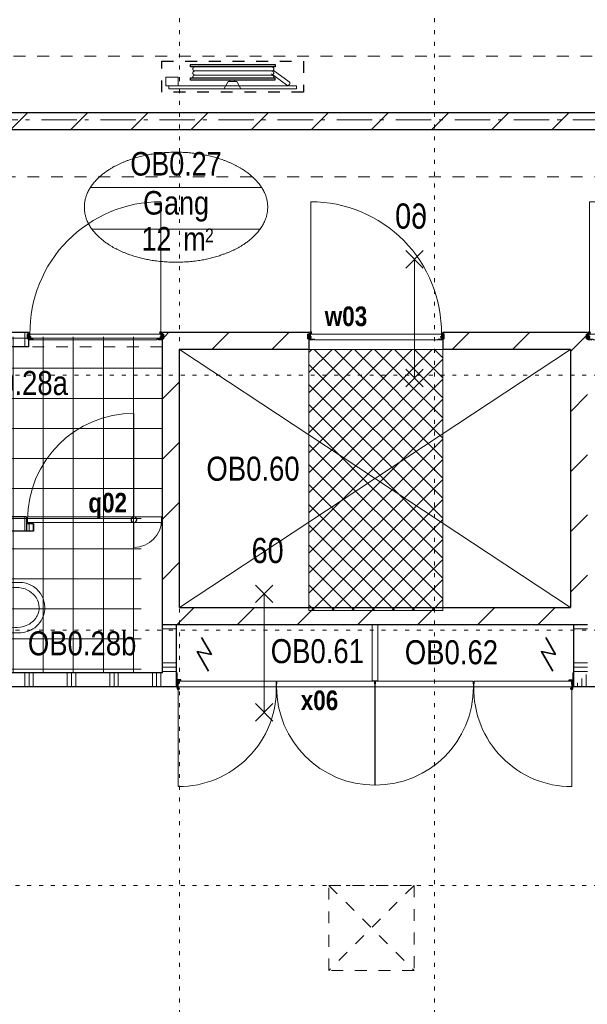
# Model space of a CAD drawing. Header units: millimetres. Extents: x 18442 to 242186, y -49554 to 63508.
# Tile 87 of 175: x 221659 to 225663, y -39797 to -32851. Entities that reach past the tile are written whole.
import ezdxf
from ezdxf.enums import TextEntityAlignment as Align

# ---------------------------------------------------------------- set-up
doc = ezdxf.new("R2010")
doc.units = ezdxf.units.MM
doc.header["$LTSCALE"] = 400
doc.header["$PDMODE"] = 1
doc.header["$PDSIZE"] = 15
for name, pattern in [('STYLE_01', [0.416641, 0.208282, -0.208359]), ('STYLE_02', [0.694427, 0.486069, -0.208359]), ('STYLE_05', [0.208282, 0.069427, -0.138855]), ('STYLE_06', [1.041641, 0.625, -0.208282, 0.069427, -0.138931])]:
    doc.linetypes.add(name, pattern=pattern)
for name, color, linetype, lineweight in [('1800_GRID', 9, 'STYLE_01', 9), ('BA-Brandveiligheid', 7, 'Continuous', 15), ('Binnenkozijnen', 140, 'Continuous', 15), ('Kozijnmerken', 43, 'Continuous', 9), ('mat-afdichting', 9, 'Continuous', 5), ('mat-aluminium', 140, 'Continuous', 15), ('mat-kalkzandsteen', 5, 'Continuous', 25), ('mat-multiplex-hor', 140, 'Continuous', 15), ('mat-scheidingswand-horizontaal', 5, 'Continuous', 25), ('mat-scheidingswand-vertikaal', 5, 'Continuous', 25), ('mat-spuitwerk_marmo', 43, 'STYLE_02', 20), ('mat-staal', 5, 'Continuous', 25), ('None', 7, 'Continuous', 9), ('Ruimtenummers', 92, 'Continuous', 25), ('sanitair', 7, 'Continuous', 5), ('Tegelwerk', 92, 'STYLE_02', 25), ('Tekst', 140, 'Continuous', 15)]:
    doc.layers.add(name, color=color, linetype=linetype, lineweight=lineweight)
doc.layers.get('Kozijnmerken').off()
doc.styles.add('Arial Narrow', font='ARIALN.TTF', dxfattribs={"height": 211.666667})
doc.styles.add('Arial Narrow (bold)', font='ARIALNB.TTF', dxfattribs={"height": 172.861111})

# ---------------------------------------------------------------- blocks, each defined once
blk = doc.blocks.new('*X832')
at = {"layer": 'None', "lineweight": 9}
for p, q in [((42199.3, -27380), (42319.3, -27260)), ((42623.6, -27380), (42743.6, -27260)), ((43047.8, -27380), (43167.8, -27260)), ((43472.1, -27380), (43592.1, -27260)), ((43896.4, -27380), (44016.4, -27260)), ((44320.6, -27380), (44440.6, -27260)), ((44744.9, -27380), (44864.9, -27260)), ((45169.2, -27380), (45289.2, -27260)), ((45593.4, -27380), (45713.4, -27260)), ((46017.7, -27380), (46137.7, -27260))]:
    blk.add_line(p, q, dxfattribs=at)
blk = doc.blocks.new('*X865')
at = {"layer": 'None', "lineweight": 9}
blk.add_line((43371.1, -31299.4), (43375.1, -31295.4), dxfattribs=at)
blk = doc.blocks.new('*U866')
at = {"layer": 'Binnenkozijnen', "color": 43, "linetype": 'Continuous', "lineweight": 9}
for p, q in [((43383.1, -31321.7), (43383.1, -32013.3)), ((44770.1, -31309.4), (44770.1, -32002.8)), ((44772.1, -31309.4), (44772.1, -32002.8)), ((46159.1, -31321.7), (46159.1, -32013.3))]:
    blk.add_line(p, q, dxfattribs=at)
at = {"layer": 'Binnenkozijnen', "lineweight": 15}
for points in [[(43371.1, -31209.9), (43375.1, -31209.9), (43375.1, -31268.4), (43371.1, -31268.4)], [(46167.1, -31209.9), (46171.1, -31209.9), (46171.1, -31268.4), (46167.1, -31268.4)]]:
    blk.add_lwpolyline(points, close=True, dxfattribs=at)
at = {"layer": 'Binnenkozijnen', "color": 92, "lineweight": 25, "flags": 128}
for points in [[(43376.1, -31259.9, 0.414214), (43371.1, -31264.9), (43371.1, -31308.3), (43371.1, -31310), (43375.1, -31310), (43375.1, -31308.3), (43375.1, -31264.9), (43375.1, -31264.9, -0.414214), (43376.1, -31263.9), (43401.1, -31263.9), (43401.1, -31259.9)], [(46166.1, -31259.9, -0.414214), (46171.1, -31264.9), (46171.1, -31308.3), (46171.1, -31310), (46167.1, -31310), (46167.1, -31308.3), (46167.1, -31264.9), (46167.1, -31264.9, 0.414214), (46166.1, -31263.9), (46141.1, -31263.9), (46141.1, -31259.9)]]:
    blk.add_lwpolyline(points, format="xyb", close=True, dxfattribs=at)
at = {"layer": 'Binnenkozijnen', "color": 8, "linetype": 'Continuous', "lineweight": 5}
for points in [[(43375.2, -31275.7), (43377.6, -31275.7), (43377.6, -31322.8), (43375.2, -31322.8)], [(43388.2, -31319.2), (43390, -31317.6), (43382.7, -31309.1), (43384.4, -31276.2), (43381.9, -31276), (43380.2, -31310)], [(46154.1, -31319.2), (46152.2, -31317.6), (46159.6, -31309.1), (46157.9, -31276.2), (46160.3, -31276), (46162, -31310)], [(46164.6, -31275.7), (46167, -31275.7), (46167, -31322.8), (46164.6, -31322.8)]]:
    blk.add_lwpolyline(points, close=True, dxfattribs=at)
at = {"layer": 'Binnenkozijnen', "color": 140, "linetype": 'Continuous', "lineweight": 15}
for points in [[(43449.2, -31269.4), (43382.3, -31269.4), (43380.2, -31309.4), (43449.2, -31309.4)], [(43449.2, -31269.4), (43382.3, -31269.4), (43380.2, -31309.4), (43449.2, -31309.4)], [(43449.2, -31269.4), (44072.7, -31269.4), (44074.7, -31309.4), (43449.2, -31309.4)], [(44701.2, -31269.4), (44078.7, -31269.4), (44076.7, -31309.4), (44701.2, -31309.4)], [(44696.2, -31269.4), (44768.1, -31269.4), (44770.1, -31309.4), (44696.2, -31309.4)], [(44846, -31269.4), (44774.1, -31269.4), (44772.1, -31309.4), (44846, -31309.4)], [(44841, -31269.4), (45463.6, -31269.4), (45465.6, -31309.4), (44841, -31309.4)], [(46093.1, -31269.4), (45469.6, -31269.4), (45467.6, -31309.4), (46093.1, -31309.4)], [(46093.1, -31269.4), (46160, -31269.4), (46162, -31309.4), (46093.1, -31309.4)]]:
    blk.add_lwpolyline(points, dxfattribs=at)
at = {"layer": 'Binnenkozijnen', "color": 8, "linetype": 'Continuous', "lineweight": 5}
for centre in [(43383.1, -31321.7), (46159.1, -31321.7)]:
    blk.add_circle(centre, 8, dxfattribs=at)
at = {"layer": 'Binnenkozijnen', "color": 8, "lineweight": 5}
for centre in [(43383.1, -31321.7), (46159.1, -31321.7)]:
    blk.add_circle(centre, 4, dxfattribs=at)
at = {"layer": 'Binnenkozijnen', "color": 43, "linetype": 'Continuous', "lineweight": 9}
for centre, radius, start, end in [((43383.1, -31321.7), 691.7, 270, 1.01897), ((44770.1, -31309.4), 693.5, 180, 270), ((44772.1, -31309.4), 693.5, 270, 0), ((46159.1, -31321.7), 691.7, 178.98103, 270)]:
    blk.add_arc(centre, radius, start, end, dxfattribs=at)
at = {"layer": 'Binnenkozijnen', "lineweight": 15}
for points in [[(43375.1, -31255.5), (43375.1, -31259.9), (43377.3, -31259.9), (43379.5, -31259.9), (43375.1, -31259.9), (43375.1, -31258.8), (43375.1, -31257.7)], [(46167.1, -31255.5), (46167.1, -31259.9), (46164.9, -31259.9), (46162.7, -31259.9), (46167.1, -31259.9), (46167.1, -31258.8), (46167.1, -31257.7)]]:
    blk.add_open_spline(points, degree=2, knots=[0, 0, 0, 0.482795, 0.482795, 0.806054, 0.806054, 1, 1, 1], dxfattribs=at)
at = {"layer": 'Binnenkozijnen', "color": 92}
blk.add_blockref('*X865', (0, 0), dxfattribs=at)
blk = doc.blocks.new('*X868')
at = {"layer": 'None', "lineweight": 5}
for p, q in [((41572.1, -28850), (43271.1, -28850)), ((41581.4, -31210), (41581.4, -28840)), ((41793.6, -31210), (41793.6, -28840)), ((42005.7, -31210), (42005.7, -28840)), ((42217.8, -31210), (42217.8, -28840)), ((42430, -31210), (42430, -28840)), ((42642.2, -31210), (42642.2, -28840)), ((42854.3, -31210), (42854.3, -28840)), ((43066.4, -31210), (43066.4, -28840)), ((41572.1, -29062.1), (43271.1, -29062.1)), ((41572.1, -29274.2), (43271.1, -29274.2)), ((41572.1, -29486.4), (43271.1, -29486.4)), ((41572.1, -29698.5), (43271.1, -29698.5)), ((41572.1, -29910.6), (43271.1, -29910.6)), ((41572.1, -30122.7), (43120.1, -30122.7)), ((41572.1, -30334.9), (43120.1, -30334.9)), ((41572.1, -30547), (43120.1, -30547)), ((41572.1, -30759.1), (43120.1, -30759.1)), ((41572.1, -30971.3), (43120.1, -30971.3)), ((41572.1, -31183.4), (43120.1, -31183.4))]:
    blk.add_line(p, q, dxfattribs=at)
blk = doc.blocks.new('*X869')
at = {"layer": 'None', "lineweight": 9}
for p, q in [((41700, -31310), (41700, -31210)), ((41730, -31310), (41730, -31210)), ((41760, -31310), (41760, -31210)), ((42000, -31310), (42000, -31210)), ((42030, -31310), (42030, -31210)), ((42060, -31310), (42060, -31210)), ((42300, -31310), (42300, -31210)), ((42330, -31310), (42330, -31210)), ((42360, -31310), (42360, -31210)), ((42600, -31310), (42600, -31210)), ((42630, -31310), (42630, -31210)), ((42660, -31310), (42660, -31210)), ((42900, -31310), (42900, -31210)), ((42930, -31310), (42930, -31210)), ((42960, -31310), (42960, -31210)), ((43200, -31310), (43200, -31210)), ((43230, -31310), (43230, -31210)), ((43260, -31310), (43260, -31210))]:
    blk.add_line(p, q, dxfattribs=at)
blk = doc.blocks.new('*X870')
at = {"layer": 'None', "lineweight": 9}
for p, q in [((42000, -30210), (42000, -30110)), ((42030, -30210), (42030, -30110)), ((42060, -30210), (42060, -30110)), ((42300, -30210), (42300, -30110))]:
    blk.add_line(p, q, dxfattribs=at)
blk = doc.blocks.new('*X871')
at = {"layer": 'None', "lineweight": 9}
for p, q in [((43271.1, -30900), (43371.1, -30900)), ((43271.1, -31140), (43371.1, -31140)), ((43271.1, -31170), (43371.1, -31170)), ((43271.1, -31200), (43371.1, -31200))]:
    blk.add_line(p, q, dxfattribs=at)
blk = doc.blocks.new('*X872')
at = {"layer": 'None', "lineweight": 9}
for p, q in [((46171.1, -30900), (46271.1, -30900)), ((46171.1, -31140), (46271.1, -31140)), ((46171.1, -31170), (46271.1, -31170)), ((46171.1, -31200), (46271.1, -31200))]:
    blk.add_line(p, q, dxfattribs=at)
blk = doc.blocks.new('*X874')
at = {"layer": 'None', "lineweight": 9}
for p, q in [((41700, -28910), (41700, -28810)), ((41730, -28910), (41730, -28810)), ((41760, -28910), (41760, -28810)), ((42000, -28910), (42000, -28810)), ((42030, -28910), (42030, -28810)), ((42060, -28910), (42060, -28810)), ((42300, -28910), (42300, -28810))]:
    blk.add_line(p, q, dxfattribs=at)
blk = doc.blocks.new('*X876')
at = {"layer": 'None', "lineweight": 9}
for p, q in [((46230, -31310), (46230, -31251.1)), ((46260, -31310), (46260, -31221.1)), ((46500, -31310), (46500, -31210)), ((46530, -31310), (46530, -31210)), ((46560, -31310), (46560, -31210)), ((46800, -31310), (46800, -31210)), ((46830, -31310), (46830, -31210)), ((46860, -31310), (46860, -31210)), ((47100, -31310), (47100, -31210)), ((47130, -31310), (47130, -31210)), ((47160, -31310), (47160, -31210)), ((47400, -31310), (47400, -31210)), ((47430, -31310), (47430, -31210)), ((47460, -31310), (47460, -31210)), ((47700, -31310), (47700, -31210)), ((47730, -31310), (47730, -31210)), ((47760, -31310), (47760, -31210)), ((46200, -31310), (46200, -31281.1))]:
    blk.add_line(p, q, dxfattribs=at)
blk = doc.blocks.new('wandcloset SPHINX')
at = {"layer": 'sanitair', "color": 8, "linetype": 'STYLE_01', "lineweight": 5}
blk.add_lwpolyline([(0, 250), (150, 250), (150, -250), (0, -250)], close=True, dxfattribs=at)
at = {"layer": 'sanitair', "color": 43, "linetype": 'Continuous', "lineweight": 9}
blk.add_lwpolyline([(0, 177.5), (-42.5, 177.5), (-68.5, 169.49), (-81.5, 167.061), (-97.5, 165.452), (-112.223, 165), (-129.5, 165.626), (-142.511, 167), (-153.5, 168.934), (-163.5, 171.61), (-171.5, 174.928), (-175.461, 177.5), (-432.5, 177.5), (-451.5, 175.115), (-466.343, 172), (-477.5, 168.764), (-490.5, 163.958), (-500.5, 159.811), (-516.35, 150.66), (-529, 142), (-542.5, 130.791), (-553.289, 120.002), (-565.613, 105), (-573.696, 91), (-584.987, 71.443), (-590.599, 57), (-595.434, 40), (-600, 17), (-600, -4), (-598.231, -25), (-593.936, -46), (-587.67, -65), (-579.924, -82), (-569.15, -100), (-556.5, -116.406), (-538.909, -133.997), (-520.491, -148), (-497.5, -160.877), (-468.5, -171.436), (-445.5, -176.004), (-422.5, -177.5), (-175.461, -177.5), (-168.589, -173.532), (-153.805, -169), (-137.5, -166.368), (-117.5, -165.057), (-100.5, -165.286), (-83.5, -166.788), (-67.5, -169.733), (-54.815, -174), (-42.5, -177.5), (0, -177.5)], close=True, dxfattribs=at)
for points in [[(-330.716, 131.213), (-363.716, 138.777), (-388.716, 141.656), (-406.212, 141.656), (-429.716, 139.048), (-448.716, 134.643), (-468.716, 127.543), (-480.799, 121.853), (-491.088, 116.038), (-502.647, 108.253), (-515.298, 97.853), (-524.755, 88.396), (-535.714, 74.853), (-541.855, 65.453), (-545.716, 58.53), (-550.716, 47.753), (-557.272, 26.853), (-559.437, 13.853), (-560.216, -0.007), (-559.024, -17.147), (-555.144, -35.147), (-548.367, -53.147), (-538.934, -70.147), (-526.781, -86.147), (-517.716, -95.606), (-506.733, -105.147), (-491.716, -115.665), (-478.716, -122.931), (-460.916, -131.116), (-436.916, -138.081), (-416.716, -140.879), (-397.466, -141.875), (-378.716, -140.93), (-364.516, -138.937), (-348.626, -135.336), (-335.166, -132.83), (-326.916, -129.699), (-317.327, -125.944), (-306.916, -120.88), (-295.743, -114.147), (-278.132, -100.147), (-264.351, -85.147), (-254.63, -71.147), (-245.716, -53.764), (-239.317, -35.147), (-235.935, -18.147), (-234.716, 0.125), (-236.444, 21.853), (-239.706, 34.853), (-242.271, 45.076), (-245.479, 53.453), (-251.993, 66.853), (-258.716, 77.739), (-266.716, 88.307), (-276.513, 98.853), (-284.308, 105.853), (-293.716, 113.014), (-302.862, 118.853), (-311.716, 123.6), (-321.216, 127.406), (-330.716, 131.213)], [(-42.5, 177.5), (-37.757, 174), (-34.002, 166), (-29.049, 147), (-25.068, 122), (-21.975, 92), (-20.331, 68), (-19.056, 38), (-18.555, 12), (-18.5, 0), (-18.971, -35), (-19.865, -59), (-20.941, -78), (-22.401, -97), (-24.571, -118), (-28.282, -143), (-32.692, -162), (-36.065, -171), (-39.386, -176), (-42.5, -177.5)]]:
    blk.add_lwpolyline(points, dxfattribs=at)
blk = doc.blocks.new('taatsdeur 950 toilet')
at = {"layer": 'Binnenkozijnen', "lineweight": 15}
blk.add_lwpolyline([(0, 40), (945, 40), (945, 0), (0, 0)], close=True, dxfattribs=at)
at = {"layer": 'Binnenkozijnen', "color": 92, "lineweight": 25}
blk.add_circle((750, 20), 20, dxfattribs=at)
at = {"layer": 'None', "color": 43, "linetype": 'Continuous', "lineweight": 9}
for p, q in [((750, 40), (750, 215)), ((750, 0), (750, -730))]:
    blk.add_line(p, q, dxfattribs=at)
for radius, start, end in [(195, 0, 90), (750, 180, 270)]:
    blk.add_arc((750, 20), radius, start, end, dxfattribs=at)
blk = doc.blocks.new('*X881')
at = {"layer": 'None', "lineweight": 9}
for p, q in [((42330, -30210), (42330, -30160)), ((42360, -30210), (42360, -30160))]:
    blk.add_line(p, q, dxfattribs=at)
blk = doc.blocks.new('*U882')
at = {"layer": 'None', "color": 43, "linetype": 'Continuous', "lineweight": 9}
for p, q in [((43281.1, -28854), (43271.1, -28820.2)), ((43281.1, -28820.2), (43271.1, -28854))]:
    blk.add_line(p, q, dxfattribs=at)
blk.add_lwpolyline([(43271.1, -28820.2), (43281.1, -28820.2), (43281.1, -28854), (43271.1, -28854)], close=True, dxfattribs=at)
blk = doc.blocks.new('*X883')
at = {"layer": 'None', "lineweight": 9}
blk.add_line((43263.3, -28861.6), (43271.1, -28853.8), dxfattribs=at)
blk = doc.blocks.new('*U884')
at = {"layer": 'None', "color": 43, "linetype": 'Continuous', "lineweight": 9}
for p, q in [((42317.1, -28854), (42327.1, -28819.2)), ((42317.1, -28819.2), (42327.1, -28854))]:
    blk.add_line(p, q, dxfattribs=at)
blk.add_lwpolyline([(42317.1, -28819.2), (42327.1, -28819.2), (42327.1, -28854), (42317.1, -28854)], close=True, dxfattribs=at)
blk = doc.blocks.new('*U885')
at = {"layer": 'mat-afdichting', "lineweight": 5}
for points in [[(42352.1, -28857.6), (42340.1, -28857.6), (42340.1, -28855.4), (42352.1, -28855.4)], [(43246.1, -28857.6), (43258.1, -28857.6), (43258.1, -28855.4), (43246.1, -28855.4)]]:
    blk.add_lwpolyline(points, close=True, dxfattribs=at)
at = {"layer": 'mat-aluminium', "lineweight": 15}
blk.add_lwpolyline([(42331.1, -28841.1), (42327.1, -28841.1), (42327.1, -28826.1), (42331.1, -28826.1)], close=True, dxfattribs=at)
at = {"layer": 'mat-multiplex-hor', "lineweight": 15, "flags": 128}
for points in [[(42343.1, -28840.1), (42337.1, -28840.1), (42336.2, -28821.6), (43262, -28821.6), (43260.9, -28840.1), (43253.4, -28840.1)], [(43253.4, -28843.1), (43260.7, -28843.1), (43259.9, -28855.4), (43231.9, -28855.4), (43231.9, -28861.6), (42360.1, -28861.6), (42360.1, -28855.4), (42337.9, -28855.4), (42337.2, -28843.1), (42343.1, -28843.1)]]:
    blk.add_lwpolyline(points, dxfattribs=at)
at = {"layer": 'mat-spuitwerk_marmo', "lineweight": 20}
blk.add_circle((43259.1, -28809.3), 4, dxfattribs=at)
at = {"layer": 'mat-staal', "lineweight": 5, "flags": 128}
for points in [[(42332.1, -28861.6, -0.414214), (42327.1, -28856.6), (42327.1, -28813.2), (42327.1, -28811.5), (42331.1, -28811.5), (42331.1, -28813.2), (42331.1, -28856.6), (42331.1, -28856.6, 0.414214), (42332.1, -28857.6), (42357.1, -28857.6), (42357.1, -28861.6)], [(43266.1, -28861.6, 0.414214), (43271.1, -28856.6), (43271.1, -28813.2), (43271.1, -28811.5), (43267.1, -28811.5), (43267.1, -28813.2), (43267.1, -28856.6), (43267.1, -28856.6, -0.414214), (43266.1, -28857.6), (43241.1, -28857.6), (43241.1, -28861.6)]]:
    blk.add_lwpolyline(points, format="xyb", close=True, dxfattribs=at)
at = {"layer": 'None', "color": 43, "linetype": 'Continuous', "lineweight": 9}
blk.add_line((43259.1, -28809.3), (43259.1, -27886.7), dxfattribs=at)
for points in [[(43254.1, -28811.8), (43252.2, -28813.4), (43259.6, -28821.9), (43257.9, -28854.8), (43260.3, -28854.9), (43262, -28821)], [(43264.6, -28855.3), (43267, -28855.3), (43267, -28808.2), (43264.6, -28808.2)]]:
    blk.add_lwpolyline(points, close=True, dxfattribs=at)
at = {"layer": 'None', "color": 92, "linetype": 'Continuous', "lineweight": 25, "flags": 128}
for points in [[(42337.2, -28840.4), (42342.2, -28840.4), (42342.2, -28842.4)], [(42342.2, -28842.4), (42337.2, -28842.4)], [(43256, -28840.4), (43261, -28840.4), (43261, -28842.4)], [(43261, -28842.4), (43256, -28842.4)]]:
    blk.add_lwpolyline(points, dxfattribs=at)
at = {"layer": 'None', "color": 140, "linetype": 'Continuous', "lineweight": 15}
blk.add_circle((43259.1, -28809.3), 8, dxfattribs=at)
at = {"layer": 'None', "color": 43, "linetype": 'Continuous', "lineweight": 9}
blk.add_arc((43259.1, -28809.3), 922.6, 90, 180.70972, dxfattribs=at)
at = {"layer": 'None', "color": 8, "linetype": 'Continuous', "lineweight": 5}
for p in [(42317.1, -28827.6), (42328.1, -28810), (43270.1, -28810), (43281.1, -28827.6), (42317.1, -28857.6)]:
    blk.add_point(p, dxfattribs=at)
at = {"layer": 'mat-staal'}
blk.add_blockref('*X883', (0, 0), dxfattribs=at)
at = {"layer": 'None', "color": 7}
for name in ['*U884', '*U882']:
    blk.add_blockref(name, (0, 0), dxfattribs=at)
blk = doc.blocks.new('*U886')
at = {"layer": 'None', "color": 43, "linetype": 'Continuous', "lineweight": 9}
for p, q in [((46261.1, -28854), (46271.1, -28820.2)), ((46261.1, -28820.2), (46271.1, -28854))]:
    blk.add_line(p, q, dxfattribs=at)
blk.add_lwpolyline([(46261.1, -28820.2), (46271.1, -28820.2), (46271.1, -28854), (46261.1, -28854)], close=True, dxfattribs=at)
blk = doc.blocks.new('*X887')
at = {"layer": 'None', "lineweight": 25}
blk.add_line((46271.1, -28823.6), (46275.1, -28819.6), dxfattribs=at)
blk = doc.blocks.new('*U888')
at = {"layer": 'None', "color": 43, "linetype": 'Continuous', "lineweight": 9}
for p, q in [((47225.1, -28854), (47215.1, -28819.2)), ((47225.1, -28819.2), (47215.1, -28854))]:
    blk.add_line(p, q, dxfattribs=at)
blk.add_lwpolyline([(47215.1, -28819.2), (47225.1, -28819.2), (47225.1, -28854), (47215.1, -28854)], close=True, dxfattribs=at)
blk = doc.blocks.new('*U889')
at = {"layer": 'mat-afdichting', "lineweight": 5}
for points in [[(46296.1, -28857.6), (46284.1, -28857.6), (46284.1, -28855.4), (46296.1, -28855.4)], [(47190.1, -28857.6), (47202.1, -28857.6), (47202.1, -28855.4), (47190.1, -28855.4)]]:
    blk.add_lwpolyline(points, close=True, dxfattribs=at)
at = {"layer": 'mat-aluminium', "lineweight": 15}
blk.add_lwpolyline([(47211.1, -28841.1), (47215.1, -28841.1), (47215.1, -28826.1), (47211.1, -28826.1)], close=True, dxfattribs=at)
at = {"layer": 'mat-multiplex-hor', "lineweight": 15, "flags": 128}
for points in [[(47199.1, -28840.1), (47205.1, -28840.1), (47206, -28821.6), (46280.2, -28821.6), (46281.3, -28840.1), (46288.9, -28840.1)], [(46288.9, -28843.1), (46281.5, -28843.1), (46282.3, -28855.4), (46310.3, -28855.4), (46310.3, -28861.6), (47182.1, -28861.6), (47182.1, -28855.4), (47204.4, -28855.4), (47205, -28843.1), (47199.1, -28843.1)]]:
    blk.add_lwpolyline(points, dxfattribs=at)
at = {"layer": 'mat-spuitwerk_marmo', "lineweight": 20}
blk.add_circle((46283.1, -28809.3), 4, dxfattribs=at)
at = {"layer": 'mat-staal', "lineweight": 5, "flags": 128}
for points in [[(46276.1, -28861.6, -0.414214), (46271.1, -28856.6), (46271.1, -28813.2), (46271.1, -28811.5), (46275.1, -28811.5), (46275.1, -28813.2), (46275.1, -28856.6), (46275.1, -28856.6, 0.414214), (46276.1, -28857.6), (46301.1, -28857.6), (46301.1, -28861.6)], [(47210.1, -28861.6, 0.414214), (47215.1, -28856.6), (47215.1, -28813.2), (47215.1, -28811.5), (47211.1, -28811.5), (47211.1, -28813.2), (47211.1, -28856.6), (47211.1, -28856.6, -0.414214), (47210.1, -28857.6), (47185.1, -28857.6), (47185.1, -28861.6)]]:
    blk.add_lwpolyline(points, format="xyb", close=True, dxfattribs=at)
at = {"layer": 'None', "color": 43, "linetype": 'Continuous', "lineweight": 9}
blk.add_line((46283.1, -28809.3), (46283.1, -27886.7), dxfattribs=at)
for points in [[(46277.6, -28855.3), (46275.2, -28855.3), (46275.2, -28808.2), (46277.6, -28808.2)], [(46288.2, -28811.8), (46290, -28813.4), (46282.7, -28821.9), (46284.4, -28854.8), (46281.9, -28854.9), (46280.2, -28821)]]:
    blk.add_lwpolyline(points, close=True, dxfattribs=at)
at = {"layer": 'None', "color": 92, "linetype": 'Continuous', "lineweight": 25, "flags": 128}
for points in [[(46286.3, -28840.4), (46281.3, -28840.4), (46281.3, -28842.4)], [(46281.3, -28842.4), (46286.3, -28842.4)], [(47205.1, -28840.4), (47200.1, -28840.4), (47200.1, -28842.4)], [(47200.1, -28842.4), (47205.1, -28842.4)]]:
    blk.add_lwpolyline(points, dxfattribs=at)
at = {"layer": 'None', "color": 140, "linetype": 'Continuous', "lineweight": 15}
blk.add_circle((46283.1, -28809.3), 8, dxfattribs=at)
at = {"layer": 'None', "color": 43, "linetype": 'Continuous', "lineweight": 9}
blk.add_arc((46283.1, -28809.3), 922.6, 359.29028, 90, dxfattribs=at)
at = {"layer": 'None', "color": 8, "linetype": 'Continuous', "lineweight": 5}
for p in [(46261.1, -28827.6), (46272.1, -28810), (47214.2, -28810), (47225.1, -28827.6), (47225.1, -28857.6)]:
    blk.add_point(p, dxfattribs=at)
at = {"layer": 'mat-staal'}
blk.add_blockref('*X887', (0, 0), dxfattribs=at)
at = {"layer": 'None', "color": 7}
for name in ['*U886', '*U888']:
    blk.add_blockref(name, (0, 0), dxfattribs=at)
blk = doc.blocks.new('*U890')
at = {"layer": 'Binnenkozijnen', "color": 43, "linetype": 'STYLE_01', "lineweight": 9}
blk.add_line((43271.1, -28910), (42327.1, -28910), dxfattribs=at)
at = {"layer": 'mat-scheidingswand-horizontaal', "lineweight": 25}
for p, q in [((42327.1, -28810), (41571.1, -28810)), ((42327.1, -28810), (42327.1, -28910)), ((42327.1, -28910), (41571.1, -28910)), ((42312.1, -30110), (41841.1, -30110)), ((42312.1, -30110), (42312.1, -30210)), ((42312.1, -30210), (41841.1, -30210)), ((42361.1, -30160), (42310.1, -30160)), ((42361.1, -30210), (42310.1, -30210)), ((42361.1, -30160), (42361.1, -30210)), ((43271.1, -31210), (41571.1, -31210)), ((43371.1, -31310), (41571.1, -31310)), ((47871.1, -31310), (46171.1, -31310))]:
    blk.add_line(p, q, dxfattribs=at)
at = {"layer": 'mat-scheidingswand-vertikaal', "lineweight": 25}
for p, q in [((43271.1, -31210), (43271.1, -30870)), ((43371.1, -31310), (43371.1, -30870)), ((46171.1, -30870), (46171.1, -31310))]:
    blk.add_line(p, q, dxfattribs=at)
at = {"layer": 'None', "color": 140, "linetype": 'Continuous', "lineweight": 15}
blk.add_lwpolyline([(44751.1, -31267.4), (44751.1, -30870), (44791.1, -30870), (44791.1, -31267.4)], close=True, dxfattribs=at)
at = {"layer": 'None', "color": 1, "linetype": 'Continuous', "lineweight": 35}
for points in [[(43547.1, -30960), (43616.4, -31080), (43517.1, -31060), (43597.1, -31198.6)], [(45975, -30960), (46044.3, -31080), (45945, -31060), (46025, -31198.6)]]:
    blk.add_lwpolyline(points, dxfattribs=at)
at = {"layer": 'mat-scheidingswand-horizontaal'}
for name in ['*X874', '*X870', '*X881', '*X869', '*X876']:
    blk.add_blockref(name, (0, 0), dxfattribs=at)
at = {"layer": 'mat-scheidingswand-vertikaal'}
for name in ['*X871', '*X872']:
    blk.add_blockref(name, (0, 0), dxfattribs=at)
at = {"layer": 'None', "color": 7}
for name in ['*U885', '*U889', '*U866']:
    blk.add_blockref(name, (0, 0), dxfattribs=at)
at = {"layer": 'None', "color": 7, "xscale": -1, "rotation": 180}
blk.add_blockref('taatsdeur 950 toilet', (42320.1, -30110), dxfattribs=at)
at = {"layer": 'None', "color": 7, "rotation": 180}
blk.add_blockref('wandcloset SPHINX', (41841.1, -30750), dxfattribs=at)
at = {"layer": 'Tegelwerk', "color": 140}
blk.add_blockref('*X868', (0, 0), dxfattribs=at)
blk = doc.blocks.new('*X891')
at = {"layer": 'None', "lineweight": 5}
for p, q in [((44305.1, -29799.7), (45174.8, -28930)), ((44305.1, -29658.3), (45033.4, -28930)), ((44305.1, -29516.9), (44891.9, -28930)), ((44305.1, -29375.5), (44750.5, -28930)), ((44305.1, -29234), (44609.1, -28930)), ((44305.1, -29092.6), (44467.7, -28930)), ((44305.1, -28951.2), (44326.3, -28930)), ((44305.1, -29941.2), (45249.1, -28997.2)), ((44305.1, -30082.6), (45249.1, -29138.6)), ((44305.1, -30224), (45249.1, -29280)), ((44305.1, -30365.4), (45249.1, -29421.4)), ((44305.1, -30506.8), (45249.1, -29562.8)), ((44305.1, -30648.3), (45249.1, -29704.3)), ((44324.7, -30770), (45249.1, -29845.7)), ((44466.2, -30770), (45249.1, -29987.1)), ((44607.6, -30770), (45249.1, -30128.5)), ((44749, -30770), (45249.1, -30269.9)), ((44890.4, -30770), (45249.1, -30411.4)), ((45031.8, -30770), (45249.1, -30552.8)), ((45173.3, -30770), (45249.1, -30694.2))]:
    blk.add_line(p, q, dxfattribs=at)
at = {"layer": 'None', "lineweight": 13}
for p, q in [((44342.6, -28930), (45249.1, -29836.5)), ((44484, -28930), (45249.1, -29695.1)), ((44625.4, -28930), (45249.1, -29553.7)), ((44766.8, -28930), (45249.1, -29412.3)), ((44908.2, -28930), (45249.1, -29270.9)), ((45049.6, -28930), (45249.1, -29129.5)), ((45191, -28930), (45249.1, -28988.1)), ((44305.1, -29033.9), (45249.1, -29977.9)), ((44305.1, -29175.3), (45249.1, -30119.3)), ((44305.1, -29316.7), (45249.1, -30260.7)), ((44305.1, -29458.1), (45249.1, -30402.1)), ((44305.1, -29599.5), (45249.1, -30543.5)), ((44305.1, -29740.9), (45249.1, -30684.9)), ((44305.1, -29882.3), (45192.8, -30770)), ((44305.1, -30023.7), (45051.4, -30770)), ((44305.1, -30165.1), (44910, -30770)), ((44305.1, -30306.5), (44768.6, -30770)), ((44305.1, -30447.9), (44627.2, -30770)), ((44305.1, -30589.3), (44485.8, -30770)), ((44305.1, -30730.7), (44344.4, -30770))]:
    blk.add_line(p, q, dxfattribs=at)
blk = doc.blocks.new('*X892')
at = {"layer": 'None', "lineweight": 9}
for p, q in [((43271.1, -28853.8), (43293, -28831.9)), ((43271.1, -29278), (43391.1, -29158)), ((43271.1, -29702.3), (43391.1, -29582.3)), ((43271.1, -30126.6), (43391.1, -30006.6)), ((43271.1, -30550.8), (43391.1, -30430.8))]:
    blk.add_line(p, q, dxfattribs=at)
blk = doc.blocks.new('*X893')
at = {"layer": 'None', "lineweight": 9}
for p, q in [((46151.1, -28943.6), (46271.1, -28823.6)), ((46151.1, -29367.9), (46271.1, -29247.9)), ((46151.1, -29792.1), (46271.1, -29672.1)), ((46151.1, -30216.4), (46271.1, -30096.4)), ((46151.1, -30640.7), (46271.1, -30520.7))]:
    blk.add_line(p, q, dxfattribs=at)
blk = doc.blocks.new('*X894')
at = {"layer": 'None', "lineweight": 9}
for p, q in [((45316.2, -28930), (45436.2, -28810)), ((45740.5, -28930), (45860.5, -28810))]:
    blk.add_line(p, q, dxfattribs=at)
blk = doc.blocks.new('*X895')
at = {"layer": 'None', "lineweight": 9}
for p, q in [((43293, -28831.9), (43314.9, -28810)), ((43619.2, -28930), (43739.2, -28810)), ((44043.4, -28930), (44163.4, -28810))]:
    blk.add_line(p, q, dxfattribs=at)
blk = doc.blocks.new('*X896')
at = {"layer": 'None', "lineweight": 9}
for p, q in [((43376.2, -30870), (43496.2, -30750)), ((43800.5, -30870), (43920.5, -30750)), ((44224.7, -30870), (44344.7, -30750)), ((44649, -30870), (44769, -30750)), ((45073.3, -30870), (45193.3, -30750)), ((45497.5, -30870), (45617.5, -30750)), ((45921.8, -30870), (46041.8, -30750))]:
    blk.add_line(p, q, dxfattribs=at)
blk = doc.blocks.new('*U897')
at = {"layer": 'None', "color": 43, "linetype": 'Continuous', "lineweight": 9}
for p, q in [((44295.1, -28854), (44305.1, -28820.2)), ((44295.1, -28820.2), (44305.1, -28854))]:
    blk.add_line(p, q, dxfattribs=at)
blk.add_lwpolyline([(44295.1, -28820.2), (44305.1, -28820.2), (44305.1, -28854), (44295.1, -28854)], close=True, dxfattribs=at)
blk = doc.blocks.new('*U898')
at = {"layer": 'None', "color": 43, "linetype": 'Continuous', "lineweight": 9}
for p, q in [((45259.1, -28854), (45249.1, -28819.2)), ((45259.1, -28819.2), (45249.1, -28854))]:
    blk.add_line(p, q, dxfattribs=at)
blk.add_lwpolyline([(45249.1, -28819.2), (45259.1, -28819.2), (45259.1, -28854), (45249.1, -28854)], close=True, dxfattribs=at)
blk = doc.blocks.new('*X899')
at = {"layer": 'None', "lineweight": 9}
blk.add_line((45243.2, -28861.6), (45249.1, -28855.7), dxfattribs=at)
blk = doc.blocks.new('*U900')
at = {"layer": 'mat-afdichting', "lineweight": 5}
for points in [[(44330.1, -28857.6), (44318.1, -28857.6), (44318.1, -28855.4), (44330.1, -28855.4)], [(45224.1, -28857.6), (45236.1, -28857.6), (45236.1, -28855.4), (45224.1, -28855.4)]]:
    blk.add_lwpolyline(points, close=True, dxfattribs=at)
at = {"layer": 'mat-aluminium', "lineweight": 15}
blk.add_lwpolyline([(45245.1, -28841.1), (45249.1, -28841.1), (45249.1, -28826.1), (45245.1, -28826.1)], close=True, dxfattribs=at)
at = {"layer": 'mat-multiplex-hor', "lineweight": 15, "flags": 128}
for points in [[(45233.1, -28840.1), (45239.1, -28840.1), (45240, -28821.6), (44314.1, -28821.6), (44315.3, -28840.1), (44322.8, -28840.1)], [(44322.8, -28843.1), (44315.5, -28843.1), (44316.2, -28855.4), (44344.2, -28855.4), (44344.2, -28861.6), (45216.1, -28861.6), (45216.1, -28855.4), (45238.3, -28855.4), (45238.9, -28843.1), (45233.1, -28843.1)]]:
    blk.add_lwpolyline(points, dxfattribs=at)
at = {"layer": 'mat-spuitwerk_marmo', "lineweight": 20}
blk.add_circle((44317.1, -28809.3), 4, dxfattribs=at)
at = {"layer": 'mat-staal', "lineweight": 5, "flags": 128}
for points in [[(44310.1, -28861.6, -0.414214), (44305.1, -28856.6), (44305.1, -28813.2), (44305.1, -28811.5), (44309.1, -28811.5), (44309.1, -28813.2), (44309.1, -28856.6), (44309.1, -28856.6, 0.414214), (44310.1, -28857.6), (44335.1, -28857.6), (44335.1, -28861.6)], [(45244.1, -28861.6, 0.414214), (45249.1, -28856.6), (45249.1, -28813.2), (45249.1, -28811.5), (45245.1, -28811.5), (45245.1, -28813.2), (45245.1, -28856.6), (45245.1, -28856.6, -0.414214), (45244.1, -28857.6), (45219.1, -28857.6), (45219.1, -28861.6)]]:
    blk.add_lwpolyline(points, format="xyb", close=True, dxfattribs=at)
at = {"layer": 'None', "color": 43, "linetype": 'Continuous', "lineweight": 9}
blk.add_line((44317.1, -28809.3), (44317.1, -27886.7), dxfattribs=at)
for points in [[(44311.6, -28855.3), (44309.1, -28855.3), (44309.1, -28808.2), (44311.6, -28808.2)], [(44322.1, -28811.8), (44323.9, -28813.4), (44316.6, -28821.9), (44318.3, -28854.8), (44315.9, -28854.9), (44314.1, -28821)]]:
    blk.add_lwpolyline(points, close=True, dxfattribs=at)
at = {"layer": 'None', "color": 92, "linetype": 'Continuous', "lineweight": 25, "flags": 128}
for points in [[(44320.2, -28840.4), (44315.2, -28840.4), (44315.2, -28842.4)], [(44315.2, -28842.4), (44320.2, -28842.4)], [(45239, -28840.4), (45234, -28840.4), (45234, -28842.4)], [(45234, -28842.4), (45239, -28842.4)]]:
    blk.add_lwpolyline(points, dxfattribs=at)
at = {"layer": 'None', "color": 140, "linetype": 'Continuous', "lineweight": 15}
blk.add_circle((44317.1, -28809.3), 8, dxfattribs=at)
at = {"layer": 'None', "color": 43, "linetype": 'Continuous', "lineweight": 9}
blk.add_arc((44317.1, -28809.3), 922.6, 359.29028, 90, dxfattribs=at)
at = {"layer": 'None', "color": 8, "linetype": 'Continuous', "lineweight": 5}
for p in [(44295.1, -28827.6), (44306, -28810), (45248.1, -28810), (45259.1, -28827.6), (45259.1, -28857.6)]:
    blk.add_point(p, dxfattribs=at)
at = {"layer": 'mat-staal'}
blk.add_blockref('*X899', (0, 0), dxfattribs=at)
at = {"layer": 'None', "color": 7}
for name in ['*U897', '*U898']:
    blk.add_blockref(name, (0, 0), dxfattribs=at)
blk = doc.blocks.new('*U901')
at = {"layer": 'mat-kalkzandsteen', "lineweight": 25}
for p, q in [((43271.1, -30870), (43271.1, -28810)), ((44305.1, -28810), (43271.1, -28810)), ((44305.1, -28810), (44305.1, -28930)), ((45249.1, -28810), (45249.1, -28930)), ((46271.1, -28810), (45249.1, -28810)), ((43391.1, -30750), (43391.1, -28930)), ((44305.1, -28930), (43391.1, -28930)), ((46151.1, -28930), (45249.1, -28930)), ((46151.1, -28930), (46151.1, -30750)), ((43391.1, -30750), (46151.1, -30750)), ((43271.1, -30870), (46271.1, -30870))]:
    blk.add_line(p, q, dxfattribs=at)
at = {"layer": 'None', "color": 43, "linetype": 'Continuous', "lineweight": 9}
for p, q in [((46151.1, -28930), (43391.1, -30750)), ((43391.1, -28930), (46151.1, -30750))]:
    blk.add_line(p, q, dxfattribs=at)
blk.add_lwpolyline([(44305.1, -28930), (45249.1, -28930), (45249.1, -30770), (44305.1, -30770)], close=True, dxfattribs=at)
at = {"layer": 'mat-kalkzandsteen'}
for name in ['*X895', '*X894', '*X893', '*X892', '*X896']:
    blk.add_blockref(name, (0, 0), dxfattribs=at)
at = {"layer": 'None', "color": 7}
for name in ['*U890', '*U900']:
    blk.add_blockref(name, (0, 0), dxfattribs=at)
at = {"layer": 'None', "color": 43}
blk.add_blockref('*X891', (0, 0), dxfattribs=at)
blk = doc.blocks.new('060min Y')
at = {"layer": 'BA-Brandveiligheid', "color": 7, "linetype": 'Continuous', "lineweight": 15}
for p, q in [((-61.7, 480.2), (61.7, 356.7)), ((61.7, 480.2), (-61.7, 356.7)), ((0, -418.5), (0, 418.5)), ((-61.7, -480.2), (61.7, -356.7)), ((61.7, -480.2), (-61.7, -356.7))]:
    blk.add_line(p, q, dxfattribs=at)
at = {"layer": 'BA-Brandveiligheid', "color": 43, "insert": (-89.5, 813), "char_height": 177.8, "attachment_point": 1, "style": 'Arial Narrow'}
blk.add_mtext('60', dxfattribs=at)
blk = doc.blocks.new('*U1262')
at = {"layer": 'None', "color": 43, "linetype": 'STYLE_01', "lineweight": 9}
for p, q in [((44446.1, -32710), (45046.1, -33310)), ((45046.1, -32710), (44446.1, -33310))]:
    blk.add_line(p, q, dxfattribs=at)
blk.add_lwpolyline([(44446.1, -32710), (45046.1, -32710), (45046.1, -33310), (44446.1, -33310)], close=True, dxfattribs=at)
blk = doc.blocks.new('Kozijnmerk 50')
at = {"layer": 'None', "color": 43, "style": 'Arial Narrow (bold)'}
blk.add_attdef('merk', text='', height=138.3, dxfattribs=at).set_placement((0, 0), align=Align.MIDDLE_CENTER)
blk = doc.blocks.new('Ruimtenummer UV 50')
at = {"layer": 'Ruimtenummers', "color": 8, "lineweight": 5}
for p, q in [((602.2, 156.5), (-602.3, 156.5)), ((594.7, -137.5), (-594.8, -137.5))]:
    blk.add_line(p, q, dxfattribs=at)
blk.add_open_spline([(-323.4, 353.8), (-173.3, 405.8), (173.3, 405.8), (323.4, 353.8), (473.5, 301.8), (560.1, 211.8), (646.8, 121.7), (646.8, 17.7), (646.8, -86.3), (560.1, -176.3), (473.5, -266.4), (323.4, -318.4), (173.3, -370.4), (-173.3, -370.4), (-323.4, -318.4), (-473.5, -266.4), (-560.2, -176.3), (-646.8, -86.3), (-646.8, 17.7), (-646.8, 121.7), (-560.2, 211.8), (-473.5, 301.8), (-323.4, 353.8)], degree=2, knots=[0, 0, 0, 0.09962, 0.19924, 0.19924, 0.283607, 0.283607, 0.349619, 0.349619, 0.415638, 0.415638, 0.5, 0.5, 0.59962, 0.69924, 0.69924, 0.783607, 0.783607, 0.849619, 0.849619, 0.915638, 0.915638, 1, 1, 1], dxfattribs=at)
at = {"layer": 'Ruimtenummers', "attachment_point": 2, "style": 'Arial Narrow'}
for s, insert, char_height in [(' 2', (220.1, -132.8), 96.8), (' m', (103.6, -122.2), 165.95)]:
    blk.add_mtext(s, dxfattribs=dict(at, insert=insert, char_height=char_height))
at = {"layer": 'Ruimtenummers', "style": 'Arial Narrow'}
for tag, p in [('Nummer', (0, 406.9)), ('Naam', (0, 131.7)), ('Oppervlak', (-137.9, -122.2))]:
    blk.add_attdef(tag, text='', height=165.9, dxfattribs=at).set_placement(p, align=Align.TOP_CENTER)
blk = doc.blocks.new('*U2000')
at = {"layer": 'None', "color": 253, "linetype": 'Continuous', "lineweight": 5}
for p, q in [((96.625, -278), (96.625, 266)), ((125.704, -278), (125.704, 266)), ((50.42, -31.849), (50.42, 29))]:
    blk.add_line(p, q, dxfattribs=at)
at = {"layer": 'None', "color": 140, "linetype": 'Continuous', "lineweight": 15}
for p, q in [((50.42, 29), (1.453, 57.31)), ((0, -61), (50.42, -31.849))]:
    blk.add_line(p, q, dxfattribs=at)
at = {"layer": 'None', "color": 92, "linetype": 'Continuous', "lineweight": 25}
for points in [[(60.916, 296), (76.476, 296), (76.476, -300), (60.916, -300)], [(154.785, 296), (171.344, 296), (171.344, -302), (154.785, -302)]]:
    blk.add_lwpolyline(points, close=True, dxfattribs=at)
at = {"layer": 'None', "color": 253, "linetype": 'Continuous', "lineweight": 5}
blk.add_lwpolyline([(50.929, 18), (60.916, 18), (60.916, -18), (50.929, -18)], close=True, dxfattribs=at)
for points, knots in [([(96.866, 264), (96.866, 268.997), (93.792, 272.9335), (90.718, 276.87), (85.875, 278.0735), (81.032, 279.277), (76.476, 277.238)], [0, 0, 0, 0.333549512, 0.333549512, 0.666828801, 0.666828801, 1, 1, 1]), ([(125.825, 264), (125.825, 267.886), (123.8855, 271.2505), (121.946, 274.615), (118.586, 276.5575), (115.226, 278.5), (107.466, 278.5), (104.106, 276.5575), (100.746, 274.615), (98.806, 271.2505), (96.866, 267.886), (96.866, 264)], [0, 0, 0, 0.166769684, 0.166769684, 0.333423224, 0.333423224, 0.499994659, 0.666566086, 0.666566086, 0.833226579, 0.833226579, 1, 1, 1]), ([(154.785, 264), (154.785, 267.886), (152.845, 271.2505), (150.905, 274.615), (147.5455, 276.5575), (144.186, 278.5), (140.306, 278.5), (136.426, 278.5), (133.066, 276.5575), (129.706, 274.615), (127.7655, 271.2505), (125.825, 267.886), (125.825, 264)], [0, 0, 0, 0.166772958, 0.166772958, 0.333424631, 0.333424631, 0.499985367, 0.499985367, 0.666556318, 0.666556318, 0.833223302, 0.833223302, 1, 1, 1]), ([(76.477, -291.432), (81.039, -293.343), (85.8175, -292.072), (90.596, -290.801), (93.6105, -286.876), (96.625, -282.951), (96.625, -278)], [0, 0, 0, 0.333165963, 0.333165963, 0.666458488, 0.666458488, 1, 1, 1]), ([(96.625, -278), (96.625, -281.901), (98.573, -285.2795), (100.521, -288.658), (103.895, -290.609), (107.269, -292.56), (111.165, -292.56), (115.061, -292.56), (118.435, -290.609), (121.809, -288.658), (123.7565, -285.2795), (125.704, -281.901), (125.704, -278)], [0, 0, 0, 0.166754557, 0.166754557, 0.333426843, 0.333426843, 0.500005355, 0.500005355, 0.666583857, 0.666583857, 0.833249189, 0.833249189, 1, 1, 1]), ([(125.704, -278), (125.704, -281.901), (127.6525, -285.2795), (129.601, -288.658), (132.975, -290.609), (136.349, -292.56), (140.245, -292.56), (144.141, -292.56), (147.5145, -290.609), (150.888, -288.658), (152.836, -285.2795), (154.784, -281.901), (154.784, -278)], [0, 0, 0, 0.166757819, 0.166757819, 0.333436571, 0.333436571, 0.500014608, 0.500014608, 0.666582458, 0.666582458, 0.833245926, 0.833245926, 1, 1, 1])]:
    blk.add_open_spline(points, degree=2, knots=knots, dxfattribs=at)
blk = doc.blocks.new('BSH OB')
at = {"layer": 'None', "color": 253, "linetype": 'Continuous', "lineweight": 5}
for p, q in [((27.7468, -383.0008), (105.0969, -276.5164)), ((135.277, -233.0824), (136.142, -233.8294)), ((130.6676, -289.4337), (48.7568, -402.0618))]:
    blk.add_line(p, q, dxfattribs=at)
at = {"layer": 'None', "color": 92, "linetype": 'STYLE_01', "lineweight": 25}
blk.add_lwpolyline([(-24.328, 498), (195.672, 498), (195.672, -502), (-24.328, -502)], close=True, dxfattribs=at)
at = {"layer": 'None', "color": 140, "linetype": 'Continuous', "lineweight": 15}
for points in [[(0, 448), (20, 448), (20, -452), (0, -452)], [(20, 469.75), (82, 469.75), (82, 382.75), (20, 382.75)]]:
    blk.add_lwpolyline(points, close=True, dxfattribs=at)
at = {"layer": 'None', "color": 9, "linetype": 'Continuous', "lineweight": 5}
blk.add_arc((38.2528, -392.5302), 14.184, 137.79060093, 325.77092307, dxfattribs=at)
at = {"layer": 'None', "color": 7}
blk.add_blockref('*U2000', (0, 0), dxfattribs=at)
blk = doc.blocks.new('*U2425')
at = {"layer": '1800_GRID', "color": 43, "linetype": 'STYLE_05', "lineweight": 9}
for p, q in [((59591.1, -29110), (29270.1, -29110)), ((59591.1, -30910), (29270.1, -30910)), ((59591.1, -32710), (29270.1, -32710))]:
    blk.add_line(p, q, dxfattribs=at)
blk = doc.blocks.new('*U2429')
at = {"layer": '1800_GRID', "color": 7}
blk.add_blockref('*U2425', (0, 0), dxfattribs=at)
blk = doc.blocks.new('*U2431')
at = {"layer": '1800_GRID', "color": 43, "linetype": 'STYLE_05', "lineweight": 9}
for p, q in [((43391.1, -36784.4), (43391.1, -4384.4)), ((45191.1, -36784.4), (45191.1, -4384.4))]:
    blk.add_line(p, q, dxfattribs=at)
blk = doc.blocks.new('*U2434')
at = {"layer": '1800_GRID', "color": 43, "linetype": 'STYLE_05', "lineweight": 9}
for p, q in [((43391.1, -36784.4), (43391.1, -4384.4)), ((45191.1, -36784.4), (45191.1, -4384.4)), ((59591.1, -29110), (29270.1, -29110)), ((59591.1, -30910), (29270.1, -30910)), ((59591.1, -32710), (29270.1, -32710))]:
    blk.add_line(p, q, dxfattribs=at)

msp = doc.modelspace()

# ---------------------------------------------------------------- linework, layer by layer
at = {"layer": 'Binnenkozijnen', "color": 140, "linetype": 'STYLE_01', "lineweight": 15}
for p, q in [((219615.7849, -33108.38115), (235795.7849, -33108.38115)), ((219615.7849, -33508.38115), (235795.7849, -33508.38115)), ((235795.7849, -33628.38115), (219615.7849, -33628.38115)), ((235795.7849, -33958.38115), (219615.7849, -33958.38115))]:
    msp.add_line(p, q, dxfattribs=at)
at = {"layer": 'mat-kalkzandsteen', "lineweight": 25}
for p, q in [((226190.7849, -33508.38115), (221090.7849, -33508.38115)), ((226190.7849, -33628.38115), (221090.7849, -33628.38115))]:
    msp.add_line(p, q, dxfattribs=at)
at = {"layer": 'None', "color": 43, "linetype": 'STYLE_06', "lineweight": 9}
msp.add_line((241644.72553, -33558.38115), (207924.8249, -33558.38115), dxfattribs=at)

# ---------------------------------------------------------------- block references
at = {"layer": '1800_GRID', "color": 7}
for name in ['*U2434', '*U2431', '*U2429']:
    msp.add_blockref(name, (179394.72553, -6248.38115), dxfattribs=at)
at = {"layer": 'Kozijnmerken', "color": 7}
for p, values in [((223960.99057, -34943.12561), {'merk': 'w03'}), ((222279.55479, -36258.38115), {'merk': 'q02'}), ((223774.01501, -37652.62199), {'merk': 'x06'})]:
    msp.add_blockref('Kozijnmerk 50', p, dxfattribs=at).add_auto_attribs(values)
at = {"layer": 'mat-kalkzandsteen'}
msp.add_blockref('*X832', (179394.72553, -6248.38115), dxfattribs=at)
at = {"layer": 'None', "color": 7, "rotation": 90}
msp.add_blockref('BSH OB', (223158.7849, -33338.38115), dxfattribs=at)
at = {"layer": 'None', "color": 7}
for name in ['*U901', '*U1262']:
    msp.add_blockref(name, (179394.72553, -6248.38115), dxfattribs=at)
at = {"layer": 'None', "color": 7, "xscale": -1}
msp.add_blockref('060min Y', (224444.48858, -34960.24851), dxfattribs=at)
at = {"layer": 'Ruimtenummers'}
msp.add_blockref('Ruimtenummer UV 50', (222761.81329, -34191.37903), dxfattribs=at).add_auto_attribs({'Nummer': 'OB0.27', 'Naam': 'Gang', 'Oppervlak': '12'})
at = {"layer": 'Tekst', "color": 7}
msp.add_blockref('060min Y', (223384.08967, -37319.54284), dxfattribs=at)

# ---------------------------------------------------------------- texts
at = {"layer": 'Ruimtenummers', "char_height": 169.333333, "attachment_point": 1, "style": 'Arial Narrow'}
for s, insert in [('OB0.28a', (221233.45087, -35329.17709)), ('OB0.60', (222976.04655, -35933.84072)), ('OB0.28b', (221716.32626, -37165.96462)), ('OB0.61', (223429.97011, -37221.23993)), ('OB0.62', (224375.79715, -37228.90521))]:
    msp.add_mtext(s, dxfattribs=dict(at, insert=insert))

doc.saveas('drawing.dxf')
